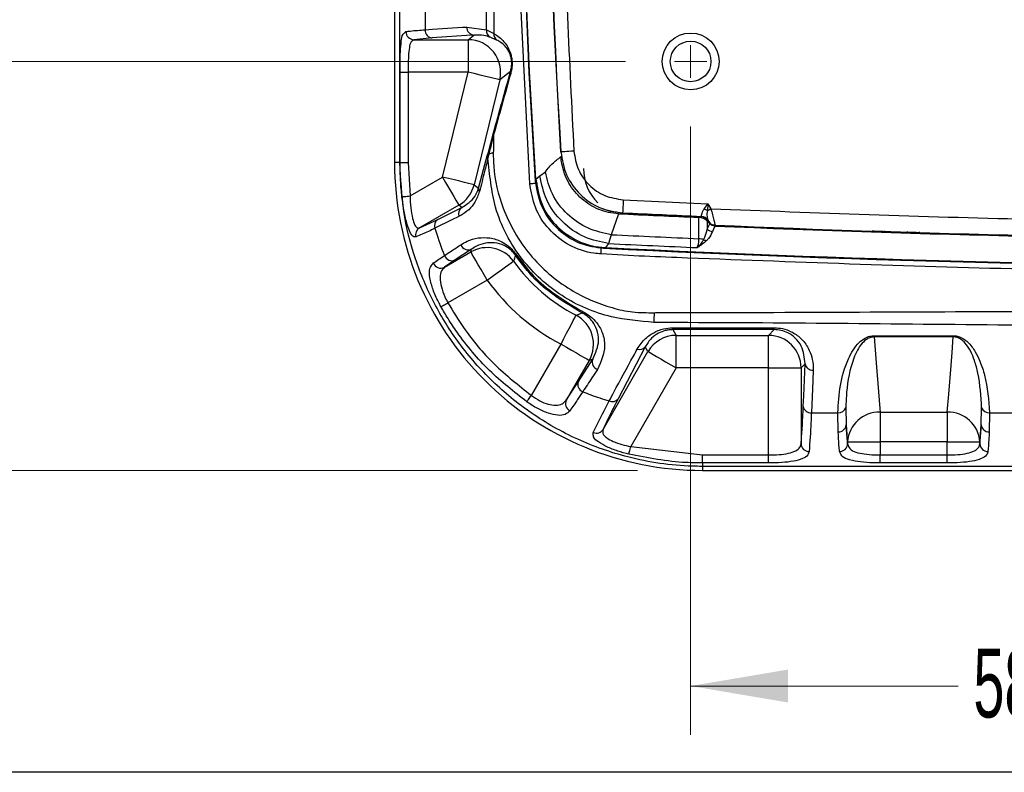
# Model space of a CAD drawing. Header units: millimetres. Extents: x 10 to 272, y 8 to 208.
# Tile 2 of 55: x 57 to 87, y 8 to 31. Entities that reach past the tile are written whole.
import ezdxf

# ---------------------------------------------------------------- set-up
doc = ezdxf.new("R2010")
doc.units = ezdxf.units.MM
doc.styles.add('SLDTEXTSTYLE1', font='TXT', dxfattribs={"width": 0.605})
doc.dimstyles.new('SLDDIMSTYLE2', dxfattribs={"dimtxt": 2.054655, "dimasz": 3, "dimexe": 0, "dimexo": 0.0625, "dimgap": 0.513664, "dimtad": 0, "dimtih": 1, "dimtoh": 1, "dimdec": 1, "dimlfac": 2, "dimrnd": 1e-09, "dimzin": 12, "dimdsep": 46, "dimtxsty": 'SLDTEXTSTYLE1', "dimsah": 1, "dimcen": 0.09, "dimadec": 0, "dimazin": 3, "dimtfac": 1, "dimtdec": 1, "dimtofl": 0, "dimtmove": 0, "dimatfit": 3, "dimfxl": 1, "dimfrac": 2, "dimtolj": 1, "dimtzin": 12, "dimarcsym": 0})

# ---------------------------------------------------------------- blocks, each defined once
blk = doc.blocks.new('_D_14')
at = {"color": 7, "linetype": 'Continuous', "lineweight": 18}
for p, q in [((77.806, 27.572), (77.806, 8.848)), ((107.077, 27.572), (107.077, 8.848)), ((93.405, 11.925), (92.7, 11.925)), ((92.7, 11.925), (92.7, 8.77)), ((98.893, 11.925), (99.599, 11.925)), ((99.599, 11.925), (99.599, 8.77)), ((77.806, 10.348), (86.036, 10.348)), ((107.077, 10.348), (100.774, 10.348)), ((92.7, 8.77), (93.405, 8.77)), ((99.599, 8.77), (98.893, 8.77))]:
    blk.add_line(p, q, dxfattribs=at)
for points in [[(77.806, 10.348), (80.806, 9.84), (80.806, 10.856)], [(107.077, 10.348), (104.077, 10.856), (104.077, 9.84)]]:
    blk.add_solid(points, dxfattribs=at)
at = {"color": 7, "linetype": 'Continuous', "lineweight": 18, "char_height": 2.1167, "attachment_point": 1, "style": 'SLDTEXTSTYLE1'}
for s, insert in [('58.5', (86.507, 11.498)), ('2.30', (93.405, 11.498))]:
    blk.add_mtext(s, dxfattribs=dict(at, insert=insert))
blk = doc.blocks.new('_D_17')
at = {"color": 7, "linetype": 'Continuous', "lineweight": 18}
for p, q in [((75.806, 48.844), (44.43, 48.844)), ((45.93, 48.844), (45.93, 41.036)), ((45.93, 40.566), (45.225, 40.566)), ((45.225, 40.566), (45.225, 37.411)), ((51.418, 40.566), (52.123, 40.566)), ((52.123, 40.566), (52.123, 37.411)), ((45.225, 37.411), (45.93, 37.411)), ((52.123, 37.411), (51.418, 37.411)), ((45.93, 29.572), (45.93, 36.94)), ((75.806, 29.572), (44.43, 29.572))]:
    blk.add_line(p, q, dxfattribs=at)
for points in [[(45.93, 48.844), (45.422, 45.844), (46.438, 45.844)], [(45.93, 29.572), (46.438, 32.572), (45.422, 32.572)]]:
    blk.add_solid(points, dxfattribs=at)
at = {"color": 7, "linetype": 'Continuous', "lineweight": 18, "char_height": 2.1167, "attachment_point": 1, "style": 'SLDTEXTSTYLE1'}
for s, insert in [('38.5', (39.031, 40.139)), ('1.52', (45.93, 40.139))]:
    blk.add_mtext(s, dxfattribs=dict(at, insert=insert))
blk = doc.blocks.new('_D_18')
at = {"color": 7, "linetype": 'Continuous', "lineweight": 18}
for p, q in [((76.169, 61.432), (34.954, 61.432)), ((36.454, 61.432), (36.454, 45.75)), ((36.454, 45.28), (35.748, 45.28)), ((35.748, 45.28), (35.748, 42.125)), ((41.941, 45.28), (42.647, 45.28)), ((42.647, 45.28), (42.647, 42.125)), ((35.748, 42.125), (36.454, 42.125)), ((42.647, 42.125), (41.941, 42.125)), ((36.454, 16.984), (36.454, 41.654)), ((76.169, 16.984), (34.954, 16.984))]:
    blk.add_line(p, q, dxfattribs=at)
for points in [[(36.454, 61.432), (35.946, 58.432), (36.962, 58.432)], [(36.454, 16.984), (36.962, 19.984), (35.946, 19.984)]]:
    blk.add_solid(points, dxfattribs=at)
at = {"color": 7, "linetype": 'Continuous', "lineweight": 18, "char_height": 2.1167, "attachment_point": 1, "style": 'SLDTEXTSTYLE1'}
for s, insert in [('88.9', (29.555, 44.853)), ('3.50', (36.454, 44.853))]:
    blk.add_mtext(s, dxfattribs=dict(at, insert=insert))
blk = doc.blocks.new('SW_CENTERMARKSYMBOL_3')
at = {"color": 0, "linetype": 'Continuous', "lineweight": 0}
for q in [(0, 0.5), (-0.5, 0), (0, -0.5), (0.5, 0)]:
    blk.add_line((0, 0), q, dxfattribs=at)

msp = doc.modelspace()

# ---------------------------------------------------------------- linework, layer by layer
at = {"color": 7, "linetype": 'Continuous', "lineweight": 25}
for p, q in [((68.6955, 51.9581), (68.6955, 26.4581)), ((71.7525, 32.2409), (71.7509, 30.4274)), ((72.8578, 25.8114), (72.5391, 32.277)), ((71.5266, 30.5424), (71.5203, 31.981)), ((69.6359, 31.3854), (69.6359, 30.545)), ((70.9183, 30.6317), (71.5266, 30.5424)), ((69.858, 30.2952), (69.2896, 30.2418)), ((70.962, 30.2418), (71.1404, 30.3818)), ((71.5266, 30.5424), (71.7509, 30.4274)), ((71.8376, 30.2315), (71.6377, 30.3188)), ((69.2896, 30.2418), (70.962, 30.2418)), ((70.962, 30.2418), (70.962, 29.2424)), ((68.8647, 29.2424), (69.1143, 29.2424)), ((70.962, 29.2424), (69.1143, 29.2424)), ((69.1143, 29.2424), (69.1143, 26.4572)), ((70.1735, 26.0122), (70.962, 29.2424)), ((72.2648, 29.266), (71.9329, 29.0054)), ((71.9329, 29.0054), (71.1443, 25.7752)), ((71.5823, 26.7831), (71.7412, 27.3738)), ((71.2828, 25.6714), (71.5508, 26.6638)), ((71.5508, 26.6638), (71.5823, 26.7831)), ((71.5995, 26.7226), (71.5715, 26.6004)), ((73.8138, 26.7861), (73.8059, 26.778)), ((68.864, 26.4581), (68.6955, 26.4581)), ((69.1143, 26.4572), (69.1725, 25.4343)), ((73.165, 26.0502), (73.336, 26.1729)), ((69.1725, 25.4343), (70.1735, 26.0122)), ((71.1443, 25.7752), (71.2828, 25.6714)), ((73.0565, 25.8919), (73.022, 25.8897)), ((73.0408, 25.9514), (73.165, 26.0502)), ((70.6732, 25.1467), (69.4625, 24.4478)), ((70.7668, 25.0765), (70.6732, 25.1467)), ((75.733, 25.3124), (78.3381, 25.1942)), ((78.2183, 25.024), (78.3381, 25.1942)), ((78.3381, 25.1942), (78.3208, 24.9766)), ((78.3381, 25.1942), (78.428, 25.0385)), ((70.0267, 24.7098), (70.7668, 25.0765)), ((75.5856, 24.8854), (75.3654, 24.2403)), ((75.7138, 24.9129), (75.7059, 24.9049)), ((69.4625, 24.4478), (70.0267, 24.7098)), ((78.1341, 24.7942), (78.139, 24.8024)), ((78.139, 24.8024), (78.1391, 24.8024)), ((78.3368, 24.6726), (78.3169, 24.6527)), ((78.3923, 24.5774), (78.3169, 24.6527)), ((78.3169, 24.6527), (78.3182, 24.4089)), ((78.3182, 24.4089), (78.3923, 24.5774)), ((78.3447, 24.6776), (78.3398, 24.6695)), ((78.3506, 24.6507), (78.3398, 24.6695)), ((78.3443, 24.6785), (78.3447, 24.6776)), ((78.3546, 24.6573), (78.3506, 24.6507)), ((75.3654, 24.2403), (75.2831, 23.9675)), ((78.5605, 24.5325), (78.5565, 24.526)), ((83.4049, 24.3696), (83.4049, 24.3446)), ((83.7753, 24.3577), (83.7753, 24.3327)), ((84.4681, 24.3362), (84.4681, 24.3111)), ((84.8384, 24.325), (84.8384, 24.3)), ((75.2831, 23.9675), (75.187, 23.8415)), ((70.2311, 23.2373), (71.0465, 23.7081)), ((71.0656, 23.7956), (70.5609, 23.4611)), ((71.0465, 23.7081), (71.0656, 23.7956)), ((75.1235, 23.8463), (75.1223, 23.8219)), ((70.5609, 23.4611), (70.2311, 23.2373)), ((71.5461, 22.8426), (70.3378, 22.1449)), ((77.2584, 21.3765), (80.3791, 21.3765)), ((77.2584, 21.3173), (77.2584, 21.3765)), ((80.3791, 21.3173), (77.2584, 21.3173)), ((77.2584, 21.3173), (77.3597, 21.1418)), ((80.2036, 21.1418), (80.3791, 21.3173)), ((80.3791, 21.3173), (80.3791, 21.3765)), ((77.3597, 21.1418), (80.2036, 21.1418)), ((77.3597, 20.1424), (77.3597, 21.1418)), ((80.2036, 20.1424), (80.2036, 21.1418)), ((83.4533, 21.1313), (85.8852, 21.1313)), ((83.4533, 21.0935), (83.4533, 21.1313)), ((85.8852, 21.0935), (83.4533, 21.0935)), ((85.8852, 21.0935), (85.8852, 21.1313)), ((72.9068, 19.2924), (73.8187, 20.8719)), ((75.1118, 18.2476), (76.4942, 20.6421)), ((76.4099, 20.7882), (75.5769, 19.1891)), ((76.4942, 20.6421), (76.4099, 20.7882)), ((74.6842, 20.3722), (73.978, 19.1489)), ((74.351, 19.7161), (74.792, 20.404)), ((74.792, 20.404), (74.6842, 20.3722)), ((77.3597, 20.1424), (75.9621, 17.7217)), ((80.2036, 20.1424), (77.3597, 20.1424)), ((80.2036, 20.1424), (81.203, 20.1424)), ((80.2036, 17.4592), (80.2036, 20.1424)), ((81.3249, 20.2643), (81.203, 20.1424)), ((81.203, 20.1424), (81.203, 17.7986)), ((73.978, 19.1489), (74.351, 19.7161)), ((82.5804, 18.9147), (82.5946, 18.3857)), ((86.7439, 18.3857), (86.7581, 18.9147)), ((81.5207, 18.7612), (82.3345, 18.7612)), ((82.3448, 18.1741), (82.3345, 18.7612)), ((83.635, 18.7775), (85.7036, 18.7775)), ((83.635, 18.7775), (83.635, 17.8639)), ((85.7036, 18.7775), (85.7036, 17.8639)), ((87.004, 18.7612), (86.9938, 18.1741)), ((87.004, 18.7612), (87.8345, 18.7612)), ((82.5946, 18.3857), (82.6356, 17.7986)), ((86.703, 17.7986), (86.7439, 18.3857)), ((75.9621, 17.7217), (78.1693, 17.4592)), ((82.6356, 17.7986), (82.6356, 17.8639)), ((82.6356, 17.8639), (83.635, 17.8639)), ((83.635, 17.8639), (83.635, 17.4592)), ((85.7036, 17.8639), (83.635, 17.8639)), ((85.7036, 17.8639), (86.703, 17.8639)), ((85.7036, 17.4592), (85.7036, 17.8639)), ((86.703, 17.8639), (86.703, 17.7986)), ((78.1693, 17.2133), (78.1693, 17.4592)), ((78.1693, 17.4592), (80.2036, 17.4592)), ((80.2036, 17.2133), (80.2036, 17.4592)), ((83.635, 17.2133), (83.635, 17.4592)), ((83.635, 17.4592), (85.7036, 17.4592)), ((85.7036, 17.2133), (85.7036, 17.4592)), ((78.1693, 17.2133), (78.1693, 17.1082)), ((80.2036, 17.2133), (78.1693, 17.2133)), ((96.6693, 17.1082), (78.1693, 17.1082)), ((78.1693, 17.1082), (78.1693, 16.9843)), ((78.1693, 16.9843), (96.6693, 16.9843)), ((85.7036, 17.2133), (83.635, 17.2133)), ((270.0878, 7.6921), (10.0878, 7.6921))]:
    msp.add_line(p, q, dxfattribs=at)
at = {"color": 7, "linetype": 'Continuous', "lineweight": 25, "flags": 128}
for points in [[(68.864, 26.4581), (68.8641, 28.8666), (68.8641, 47.9082), (68.8641, 48.0852), (68.8641, 50.5559), (68.8641, 51.7765), (68.864, 51.9581)], [(72.701, 32.2367), (72.8286, 29.2164), (73.022, 25.8897)], [(73.0408, 25.9514), (72.8492, 29.2624), (72.719, 32.3755)], [(69.6359, 30.545), (69.8654, 30.5605), (70.7832, 30.6226), (70.9183, 30.6317)], [(71.1404, 30.3818), (70.9109, 30.3663), (69.9931, 30.3043), (69.858, 30.2952)], [(68.8647, 26.4571), (68.8647, 26.9571), (68.8647, 28.9571), (68.8647, 29.2424)], [(71.9329, 29.0054), (71.9086, 29.0113), (71.8495, 29.0257), (71.7578, 29.0481), (71.6369, 29.0776), (71.4911, 29.1132), (71.3259, 29.1535), (71.1474, 29.1971), (70.962, 29.2424)], [(74.213, 26.8109), (74.136, 26.8062), (74.0618, 26.8015), (73.9934, 26.7973), (73.9332, 26.7935), (73.8835, 26.7904), (73.8462, 26.7881), (73.8227, 26.7867), (73.8138, 26.7861)], [(68.8647, 26.4571), (68.8717, 26.4571), (68.8874, 26.4571), (68.9113, 26.4571), (68.9424, 26.4572), (68.9797, 26.4572), (69.0218, 26.4572), (69.0672, 26.4572), (69.1143, 26.4572)], [(70.1735, 26.0122), (70.2689, 25.847), (70.3608, 25.6878), (70.4458, 25.5406), (70.5208, 25.4107), (70.583, 25.3028), (70.6302, 25.2211), (70.6606, 25.1684), (70.6732, 25.1467)], [(71.1443, 25.7752), (71.12, 25.7812), (71.0609, 25.7956), (70.9692, 25.818), (70.8483, 25.8475), (70.7026, 25.8831), (70.5374, 25.9234), (70.3588, 25.967), (70.1735, 26.0122)], [(72.8578, 25.8114), (72.8733, 25.8125), (72.894, 25.8141), (72.9194, 25.8159), (72.9489, 25.8181), (72.9818, 25.8205), (73.0173, 25.8231), (73.0546, 25.8258), (73.0928, 25.8286)], [(68.9245, 25.4061), (68.9316, 25.4069), (68.9474, 25.4087), (68.9711, 25.4114), (69.002, 25.4149), (69.039, 25.4191), (69.0808, 25.4239), (69.1258, 25.429), (69.1725, 25.4343)], [(75.733, 25.3124), (75.7293, 25.2353), (75.7257, 25.1611), (75.7224, 25.0926), (75.7195, 25.0324), (75.7172, 24.9826), (75.7154, 24.9453), (75.7142, 24.9218), (75.7138, 24.9129)], [(75.7061, 24.9049), (75.345, 24.9555), (75.115, 25.0243)], [(78.3208, 24.9766), (78.3332, 24.9837), (78.346, 24.9911), (78.3592, 24.9987), (78.3726, 25.0065), (78.3862, 25.0144), (78.4001, 25.0223), (78.414, 25.0304), (78.428, 25.0385)], [(70.6792, 24.803), (70.4634, 24.6962), (69.939, 24.4367)], [(78.0598, 24.7974), (78.0595, 24.7903), (78.059, 24.7799), (78.0587, 24.7721)], [(78.0622, 24.1163), (78.0608, 24.3837), (78.0587, 24.7721)], [(78.4014, 24.5866), (78.397, 24.5821), (78.3923, 24.5774)], [(78.5535, 24.5066), (78.5117, 24.4114), (78.4795, 24.338)], [(78.5543, 24.5241), (78.5542, 24.523), (78.5538, 24.5132), (78.5535, 24.5066)], [(71.5461, 22.8426), (71.4507, 23.0078), (71.3588, 23.167), (71.2738, 23.3142), (71.1988, 23.4441), (71.1366, 23.552), (71.0894, 23.6337), (71.059, 23.6864), (71.0465, 23.7081)], [(75.0469, 23.6465), (75.0481, 23.6645), (75.0495, 23.686), (75.0512, 23.7107), (75.053, 23.738), (75.0549, 23.7676), (75.057, 23.7988), (75.0591, 23.8312), (75.0613, 23.8642)], [(71.5461, 22.8426), (71.7013, 22.9537), (71.8507, 23.0607), (71.9889, 23.1597), (72.1108, 23.2471), (72.212, 23.3196), (72.2888, 23.3746), (72.3382, 23.41), (72.3586, 23.4246)], [(70.1242, 22.0246), (70.1347, 22.0305), (70.1511, 22.0398), (70.173, 22.0521), (70.1998, 22.0672), (70.2305, 22.0845), (70.2645, 22.1036), (70.3006, 22.124), (70.3378, 22.1449)], [(73.8187, 20.8719), (73.9067, 21.0412), (73.9915, 21.2042), (74.07, 21.3551), (74.1392, 21.4882), (74.1967, 21.5986), (74.2402, 21.6824), (74.2683, 21.7363), (74.2798, 21.7585)], [(83.4533, 21.0935), (83.5159, 20.295), (83.5858, 19.4042), (83.6265, 18.8849), (83.635, 18.7775)], [(85.7036, 18.7775), (85.7466, 19.3264), (85.8165, 20.2172), (85.8474, 20.6109), (85.8852, 21.0935)], [(73.8187, 20.8719), (73.9839, 20.7765), (74.1431, 20.6846), (74.2904, 20.5996), (74.4203, 20.5246), (74.5281, 20.4623), (74.6098, 20.4151), (74.6625, 20.3847), (74.6842, 20.3722)], [(76.4942, 20.6421), (76.5159, 20.6296), (76.5686, 20.5992), (76.6503, 20.552), (76.7581, 20.4897), (76.8881, 20.4147), (77.0353, 20.3297), (77.1945, 20.2378), (77.3597, 20.1424)], [(81.2709, 18.9519), (81.2842, 19.2753), (81.3249, 20.2643)], [(81.5747, 20.0737), (81.5614, 19.7503), (81.5207, 18.7612)], [(72.7662, 19.0944), (72.7739, 19.1052), (72.7852, 19.1211), (72.7998, 19.1418), (72.8175, 19.1666), (72.8375, 19.1949), (72.8595, 19.2259), (72.8828, 19.2586), (72.9068, 19.2924)], [(82.6356, 17.8639), (82.6055, 18.2473), (82.5946, 18.3857)], [(86.7439, 18.3857), (86.7156, 18.0247), (86.703, 17.8639)], [(75.9037, 17.4821), (75.9063, 17.4928), (75.9107, 17.5105), (75.9166, 17.5347), (75.9239, 17.5647), (75.9323, 17.5995), (75.9417, 17.6381), (75.9518, 17.6792), (75.9621, 17.7217)]]:
    msp.add_lwpolyline(points, dxfattribs=at)
at = {"color": 7, "linetype": 'Continuous', "lineweight": 25}
for radius in [0.875, 0.625]:
    msp.add_circle((77.806, 29.5724), radius, dxfattribs=at)
for centre, radius, start, end in [((273.4188, 39.2081), 199.9995, 176.436737, 183.563263), ((273.4192, 39.2081), 199.9915, 176.438925, 183.561075), ((71.1599, 30.6228), 0.2418, 177.90072, 265.36827), ((69.2954, 30.4906), 0.2489, 179.77433, 268.668), ((69.8775, 30.5362), 0.2418, 177.90028, 265.36823), ((71.7524, 30.5151), 0.2273, 173.10365, 239.72024), ((71.9904, 30.4163), 0.2397, 177.33942, 230.39541), ((70.9601, 29.2409), 1.0009, 346.39261, 89.88855), ((72.3858, 29.243), 0.1231, 169.22952, 200.13662), ((71.8576, 27.3516), 0.1184, 169.22475, 198.66892), ((71.633, 26.6556), 0.0826, 174.31255, 221.93399), ((71.6638, 26.7736), 0.0821, 173.36322, 218.41378), ((71.1256, 28.0406), 1.4006, 289.77855, 295.70235), ((78.1693, 26.4581), 9.4738, 179.99999, 270), ((68.9047, 26.4871), 0.05, 215.51512, 216.83855), ((76.009, 26.2794), 1.4997, 179.9985, 225.00151), ((70.1724, 26.0131), 1.0007, 300.03113, 346.25), ((71.4144, 25.6508), 0.1332, 171.1038, 217.57467), ((70.8971, 24.884), 0.2324, 124.07606, 200.40056), ((99.6916, 524.0269), 499.7232, 267.235048, 267.518902), ((99.6652, 523.9873), 499.6572, 267.251526, 267.530259), ((99.6739, 524.1849), 499.8466, 267.252479, 267.530764), ((78.0223, 24.4662), 0.5912, 59.67773, 70.64127), ((70.1568, 24.5173), 0.2323, 124.0732, 200.301), ((78.1282, 24.5525), 0.25, 30.01104, 87.51991), ((78.1282, 24.5526), 0.2501, 30.22408, 87.51717), ((78.5711, 24.7823), 0.25, 210.00985, 267.57019), ((69.5901, 24.2368), 0.2466, 121.16399, 196.0691), ((99.6919, 524.0323), 500.3837, 267.213422, 267.522549), ((78.4964, 24.5956), 0.2582, 226.34103, 266.22839), ((99.6942, 524.0821), 500.0226, 267.576839, 269.786154), ((99.6692, 524.0773), 499.9973, 267.57993, 269.782858), ((99.6693, 524.0803), 499.9936, 267.580361, 269.782408), ((99.5962, 521.7185), 497.6374, 268.178144, 268.257948), ((70.9658, 24.0191), 0.2448, 200.84317, 294.04271), ((99.6944, 524.0849), 500.7128, 267.205545, 267.518079), ((78.0466, 23.6965), 0.4201, 67.43568, 87.8743), ((78.3238, 24.3099), 0.2535, 242.77519, 264.31264), ((71.5457, 22.8407), 1.0008, 35.6908, 119.92765), ((99.6943, 524.085), 500.8662, 267.187989, 269.983011), ((99.6943, 524.0857), 500.8441, 267.195285, 269.975269), ((70.1201, 23.4588), 0.2478, 201.35815, 296.60781), ((70.4612, 23.6848), 0.2449, 200.67504, 294.02629), ((76.8022, 26.6081), 5.4663, 215.61852, 242.52025), ((72.3486, 23.7614), 0.1699, 292.90361, 304.83919), ((76.8022, 26.6081), 6.4657, 215.61853, 242.5202), ((74.0239, 22.095), 0.5131, 329.01503, 334.23305), ((111.1544, 20.0125), 34.5188, 176.96899, 177.4665), ((73.8167, 20.8713), 1.0008, 330.08628, 62.4339), ((77.3605, 20.1411), 1.0007, 90.04274, 149.95723), ((80.2022, 20.141), 1.0008, 0.08165, 89.91835), ((76.2423, 20.9176), 0.2118, 248.59222, 322.30907), ((75.0189, 20.3196), 0.2421, 159.60535, 250.56922), ((81.5539, 20.3055), 0.2327, 190.19337, 275.12356), ((74.5746, 19.6294), 0.2399, 158.79645, 248.11615), ((74.1983, 19.0428), 0.2446, 154.272, 245.02134), ((75.3991, 19.3254), 0.224, 243.7613, 322.50087), ((81.4999, 18.9931), 0.2327, 190.19305, 275.12389), ((82.358, 18.9974), 0.2373, 264.31668, 339.60664), ((86.9805, 18.9974), 0.2373, 200.39313, 275.68345), ((83.6093, 17.8021), 0.9757, 88.49274, 176.36826), ((85.7292, 17.8021), 0.9757, 3.63166, 91.50728), ((74.9048, 18.3774), 0.2443, 247.63899, 327.91499), ((82.3577, 18.4122), 0.2384, 266.89141, 353.62923), ((86.9808, 18.4122), 0.2384, 186.37067, 273.10869), ((81.4483, 17.8108), 0.2456, 182.85999, 271.05455), ((82.3902, 17.8108), 0.2456, 268.94535, 357.14011), ((86.9483, 17.8108), 0.2456, 182.86033, 271.05421)]:
    msp.add_arc(centre, radius, start, end, dxfattribs=at)
for points, knots in [([(74.213, 51.6052), (74.0758, 48.8511), (73.8016, 43.3452), (73.8016, 35.071), (74.0758, 29.5651), (74.213, 26.8109)], [0, 0, 0, 0, 0.3334289, 0.6665711, 1, 1, 1, 1]), ([(68.8647, 29.2424), (68.8651, 29.3228), (68.866, 29.5329), (68.8699, 29.8531), (68.9013, 30.1542), (68.9217, 30.393), (69.014, 30.466), (69.0464, 30.4916)], [0, 0, 0, 0, 0.1864848, 0.4874805, 0.7351311, 0.9068859, 1, 1, 1, 1]), ([(69.0464, 30.4916), (69.0909, 30.4972), (69.2867, 30.5219), (69.4837, 30.535), (69.6359, 30.545)], [0, 0, 0, 0, 0.2273107, 1, 1, 1, 1]), ([(71.6377, 30.3188), (71.5737, 30.3385), (71.4122, 30.3881), (71.2427, 30.3842), (71.1404, 30.3818)], [0, 0, 0, 0, 0.3962672, 1, 1, 1, 1]), ([(71.7509, 30.4274), (71.8054, 30.3945), (71.9788, 30.2898), (72.1593, 30.0787), (72.2603, 29.8483), (72.2966, 29.7039), (72.3119, 29.5838), (72.3141, 29.4667), (72.3032, 29.3373), (72.2817, 29.2483), (72.2702, 29.2006)], [0, 0, 0, 0, 0.1324617, 0.421381, 0.5578797, 0.6543713, 0.7303687, 0.8096768, 0.8979662, 1, 1, 1, 1]), ([(69.2896, 30.2418), (69.2583, 30.2219), (69.1745, 30.1687), (69.1476, 29.9723), (69.1202, 29.7313), (69.1155, 29.4748), (69.1146, 29.3067), (69.1143, 29.2424)], [0, 0, 0, 0, 0.1022081, 0.2740525, 0.5188633, 0.81596, 1, 1, 1, 1]), ([(72.2648, 29.266), (72.2744, 29.3045), (72.2922, 29.3761), (72.3009, 29.4745), (72.3004, 29.5391), (72.2966, 29.5985), (72.2875, 29.6695), (72.258, 29.7839), (72.1749, 29.9659), (72.0248, 30.1296), (71.8827, 30.207), (71.8376, 30.2315)], [0, 0, 0, 0, 0.10322061, 0.19203668, 0.25682871, 0.27145745, 0.34724699, 0.44314449, 0.57848494, 0.86625733, 1, 1, 1, 1]), ([(71.7412, 27.3738), (71.8287, 27.6902), (72.003, 28.321), (72.1777, 28.9517), (72.2648, 29.266)], [0, 0, 0, 0, 0.5015892, 1, 1, 1, 1]), ([(72.2702, 29.2006), (72.1829, 28.8872), (72.0077, 28.2583), (71.833, 27.6293), (71.7454, 27.3137)], [0, 0, 0, 0, 0.4984145, 1, 1, 1, 1]), ([(71.7454, 27.3137), (71.7113, 27.1784), (71.6616, 26.9816), (71.6143, 26.7843), (71.5995, 26.7226)], [0, 0, 0, 0, 0.68763793, 1, 1, 1, 1]), ([(71.7454, 27.3137), (71.7448, 27.185), (71.7443, 27.0563), (71.7443, 26.9276), (71.7443, 26.9276)], [0, 0, 0, 0, 0.9999228, 1, 1, 1, 1]), ([(71.7443, 26.9276), (71.7443, 26.9276), (71.7411, 26.8779), (71.737, 26.8282), (71.733, 26.7786)], [0, 0, 0, 0, 0.00019354, 1, 1, 1, 1]), ([(71.733, 26.7786), (71.7352, 26.6355), (71.7442, 26.0492), (72.0135, 24.9287), (72.7927, 23.5659), (74.0029, 22.5307), (74.9453, 22.115), (75.3936, 21.9955), (75.3937, 21.9955)], [0, 0, 0, 0, 0.0665403, 0.27260104, 0.5279069, 0.78415958, 0.99999552, 1, 1, 1, 1]), ([(73.8138, 26.7861), (73.8548, 26.5446), (73.9368, 26.0615), (74.3773, 25.4581), (74.987, 25.0258), (75.4714, 24.9506), (75.7138, 24.9129)], [0, 0, 0, 0, 0.2499743, 0.4998803, 0.749728, 1, 1, 1, 1]), ([(74.213, 26.8109), (74.2458, 26.6177), (74.3114, 26.2313), (74.6637, 25.7485), (75.1516, 25.4027), (75.5391, 25.3425), (75.733, 25.3124)], [0, 0, 0, 0, 0.2499774, 0.4998804, 0.7497254, 1, 1, 1, 1]), ([(78.1693, 17.1082), (78.0657, 17.1093), (77.2953, 17.1176), (75.9784, 17.3115), (74.3112, 17.9023), (72.9033, 18.697), (71.6819, 19.7012), (70.6758, 20.8471), (69.8816, 22.1229), (69.3032, 23.4944), (68.934, 24.9524), (68.8873, 25.9561), (68.864, 26.4581)], [0, 0, 0, 0, 0.0212426, 0.1579834, 0.270189, 0.3823679, 0.4876484, 0.5929518, 0.6936443, 0.7944066, 0.8971776, 1, 1, 1, 1]), ([(68.9245, 25.4061), (68.9078, 25.572), (68.8728, 25.9215), (68.8675, 26.2727), (68.8647, 26.4571)], [0, 0, 0, 0, 0.4749172, 1, 1, 1, 1]), ([(71.5715, 26.6004), (71.5363, 26.4602), (71.4497, 26.1163), (71.3612, 25.7729), (71.3089, 25.5696)], [0, 0, 0, 0, 0.4078073, 1, 1, 1, 1]), ([(76.6693, 21.5383), (76.2324, 21.5773), (75.2449, 21.6655), (73.7952, 22.2839), (72.5269, 23.4586), (71.8428, 24.7382), (71.6479, 25.8384), (71.5969, 26.3469), (71.5715, 26.6004)], [0, 0, 0, 0, 0.1649029, 0.3726915, 0.5800297, 0.8072444, 0.9038927, 1, 1, 1, 1]), ([(73.336, 26.1729), (73.4129, 26.2716), (73.5154, 26.4031), (73.691, 26.5442), (73.7694, 26.6069), (73.8156, 26.6438)], [0, 0, 0, 0, 0.5531272, 0.7367756, 1, 1, 1, 1]), ([(75.5856, 24.8854), (75.5856, 24.8854), (75.3797, 24.8918), (74.9691, 24.9889), (74.4329, 25.3191), (74.0296, 25.8122), (73.8565, 26.2856), (73.8201, 26.5695), (73.8156, 26.6438), (73.8156, 26.6438)], [0, 0, 0, 0, 0.000011, 0.2274559, 0.4545301, 0.6844953, 0.9177874, 0.9999887, 1, 1, 1, 1]), ([(75.3654, 24.2403), (75.1254, 24.2911), (74.6284, 24.3963), (73.9925, 24.8462), (73.5132, 25.4549), (73.3934, 25.9404), (73.336, 26.1729)], [0, 0, 0, 0, 0.243372, 0.5041524, 0.7624684, 1, 1, 1, 1]), ([(75.0469, 23.6465), (74.975, 23.6524), (74.6387, 23.68), (74.0515, 23.882), (73.4219, 24.3839), (72.9845, 25.0545), (72.8994, 25.563), (72.8578, 25.8114)], [0, 0, 0, 0, 0.064648, 0.3023855, 0.5418757, 0.7761585, 1, 1, 1, 1]), ([(73.022, 25.8897), (73.0784, 25.5905), (73.1908, 24.9949), (73.7489, 24.3358), (74.4159, 23.9249), (74.8864, 23.8563), (75.1223, 23.8219)], [0, 0, 0, 0, 0.2808878, 0.5591012, 0.7790163, 1, 1, 1, 1]), ([(73.0408, 25.9504), (73.0935, 25.6586), (73.1916, 25.1141), (73.6853, 24.4553), (74.3156, 24.0146), (74.8539, 23.8634), (75.1461, 23.8442), (75.1861, 23.8416)], [0, 0, 0, 0, 0.2681635, 0.5002323, 0.7317651, 0.9632991, 1, 1, 1, 1]), ([(75.2831, 23.9675), (75.0297, 24.0187), (74.5035, 24.125), (73.8327, 24.6108), (73.3357, 25.2733), (73.2205, 25.7977), (73.165, 26.0502)], [0, 0, 0, 0, 0.2407078, 0.5000001, 0.7592921, 1, 1, 1, 1]), ([(71.3089, 25.5696), (71.2682, 25.4561), (71.161, 25.1564), (70.8932, 24.9134), (70.699, 24.8132), (70.6792, 24.803)], [0, 0, 0, 0, 0.3537668, 0.9343522, 1, 1, 1, 1]), ([(70.7668, 25.0765), (70.9188, 25.1751), (71.1523, 25.3268), (71.249, 25.5821), (71.2828, 25.6714)], [0, 0, 0, 0, 0.6504617, 1, 1, 1, 1]), ([(69.3532, 24.1686), (69.3308, 24.1682), (69.2552, 24.1669), (69.1634, 24.3378), (69.0694, 24.5866), (68.9829, 24.9688), (68.9447, 25.2549), (68.9245, 25.4061)], [0, 0, 0, 0, 0.04709238, 0.15863518, 0.36441936, 0.66430917, 1, 1, 1, 1]), ([(69.1725, 25.4343), (69.1781, 25.3113), (69.1887, 25.08), (69.2385, 24.7719), (69.2986, 24.5705), (69.3802, 24.4365), (69.4422, 24.445), (69.4625, 24.4478)], [0, 0, 0, 0, 0.3386309, 0.6367891, 0.8378602, 0.9467187, 1, 1, 1, 1]), ([(78.1391, 24.8024), (78.1389, 24.8084), (78.1385, 24.8305), (78.1486, 24.8785), (78.1729, 24.9482), (78.2025, 24.9976), (78.2183, 25.024)], [0, 0, 0, 0, 0.075037, 0.2776456, 0.6126663, 1, 1, 1, 1]), ([(78.3208, 24.9766), (78.3156, 24.9456), (78.3055, 24.8868), (78.3084, 24.8031), (78.3205, 24.7336), (78.3371, 24.6951), (78.3443, 24.6785)], [0, 0, 0, 0, 0.30930063, 0.5873347, 0.82226237, 1, 1, 1, 1]), ([(78.428, 25.0385), (81.674, 24.9162), (88.166, 24.6716), (94.6623, 24.617), (97.9105, 24.5897)], [0, 0, 0, 0, 0.5, 1, 1, 1, 1]), ([(78.428, 25.0385), (78.445, 24.9758), (78.4766, 24.859), (78.5136, 24.7198), (78.5377, 24.6272), (78.5496, 24.5789), (78.5573, 24.5495), (78.5598, 24.5361), (78.5605, 24.5325)], [0, 0, 0, 0, 0.372641, 0.6938198, 0.8259385, 0.9214196, 0.9792335, 1, 1, 1, 1]), ([(78.3169, 24.6527), (78.3127, 24.657), (78.2782, 24.6917), (78.1968, 24.7499), (78.1062, 24.7645), (78.0587, 24.7721)], [0, 0, 0, 0, 0.0615886, 0.50732331, 1, 1, 1, 1]), ([(78.3398, 24.6695), (78.3342, 24.6783), (78.3231, 24.696), (78.3024, 24.7197), (78.2766, 24.743), (78.2448, 24.7643), (78.2082, 24.7806), (78.171, 24.791), (78.1465, 24.7932), (78.1341, 24.7942)], [0, 0, 0, 0, 0.1248671, 0.2497328, 0.374601, 0.5401363, 0.7056837, 0.8512267, 1, 1, 1, 1]), ([(78.3447, 24.6776), (78.3474, 24.6727), (78.3511, 24.6661), (78.3538, 24.6591), (78.3546, 24.6573)], [0, 0, 0, 0, 0.7351311, 1, 1, 1, 1]), ([(78.5565, 24.526), (78.5461, 24.5268), (78.5253, 24.5284), (78.4947, 24.5358), (78.4621, 24.5479), (78.4285, 24.5663), (78.3971, 24.5911), (78.3706, 24.6193), (78.3573, 24.6402), (78.3506, 24.6507)], [0, 0, 0, 0, 0.1247599, 0.2495144, 0.3742762, 0.5396691, 0.7050697, 0.8509095, 1, 1, 1, 1]), ([(78.5535, 24.5066), (78.5234, 24.511), (78.4632, 24.5199), (78.4159, 24.5582), (78.3923, 24.5774)], [0, 0, 0, 0, 0.4999269, 1, 1, 1, 1]), ([(69.939, 24.4367), (69.8716, 24.4038), (69.6786, 24.3095), (69.4815, 24.2241), (69.3532, 24.1686)], [0, 0, 0, 0, 0.34910325, 1, 1, 1, 1]), ([(69.939, 24.4367), (70.0167, 24.189), (70.1053, 23.9061), (70.2181, 23.6323), (70.2321, 23.5983)], [0, 0, 0, 0, 0.8760093, 1, 1, 1, 1]), ([(78.2079, 24.0845), (78.2203, 24.1102), (78.2701, 24.2133), (78.2976, 24.325), (78.3182, 24.4089)], [0, 0, 0, 0, 0.2489546, 1, 1, 1, 1]), ([(78.4795, 24.338), (78.4436, 24.2633), (78.3949, 24.1617), (78.3189, 24.0795), (78.2987, 24.0576)], [0, 0, 0, 0, 0.73477458, 1, 1, 1, 1]), ([(83.7753, 24.3327), (83.7198, 24.3345), (83.6377, 24.3371), (83.5342, 24.3404), (83.4748, 24.3423), (83.4339, 24.3437), (83.414, 24.3443), (83.4053, 24.3446), (83.4049, 24.3446)], [0, 0, 0, 0, 0.4490066, 0.6651989, 0.8382113, 0.9301328, 0.9962283, 1, 1, 1, 1]), ([(84.8384, 24.3), (84.831, 24.3002), (84.8111, 24.3008), (84.7698, 24.3021), (84.7057, 24.304), (84.6021, 24.3071), (84.5199, 24.3096), (84.4681, 24.3111)], [0, 0, 0, 0, 0.0602151, 0.1615351, 0.3339637, 0.5799358, 1, 1, 1, 1]), ([(70.2321, 23.5983), (70.3007, 23.6436), (70.469, 23.7549), (70.6373, 23.8661), (70.7371, 23.932)], [0, 0, 0, 0, 0.40719062, 1, 1, 1, 1]), ([(70.7371, 23.932), (70.7998, 23.9692), (71.0646, 24.1266), (71.5288, 24.1921), (71.9618, 24.0525), (72.1885, 23.9032), (72.3374, 23.7657), (72.4086, 23.6712), (72.4456, 23.622)], [0, 0, 0, 0, 0.1140133, 0.4818353, 0.6842699, 0.8152588, 0.9037039, 1, 1, 1, 1]), ([(72.4147, 23.6049), (72.3912, 23.637), (72.3632, 23.6751), (72.3019, 23.7415), (72.2169, 23.8194), (72.0383, 23.9299), (71.692, 24.0252), (71.3263, 23.957), (71.1159, 23.8267), (71.0656, 23.7956)], [0, 0, 0, 0, 0.0789823, 0.09379585, 0.17972186, 0.30739621, 0.50765511, 0.88238699, 1, 1, 1, 1]), ([(78.0114, 23.8417), (78.0341, 23.9152), (78.062, 24.0054), (78.0622, 24.099), (78.0622, 24.1163)], [0, 0, 0, 0, 0.8145247, 1, 1, 1, 1]), ([(78.0114, 23.8417), (78.0126, 23.8428), (78.0473, 23.8734), (78.1226, 23.947), (78.177, 24.0348), (78.2079, 24.0845)], [0, 0, 0, 0, 0.0153418, 0.4426691, 1, 1, 1, 1]), ([(78.2987, 24.0576), (78.2077, 23.9821), (78.1152, 23.9053), (78.0131, 23.8427), (78.0114, 23.8417)], [0, 0, 0, 0, 0.9840963, 1, 1, 1, 1]), ([(75.065, 23.6456), (75.0649, 23.6456), (75.0589, 23.6458), (75.0529, 23.6461), (75.0469, 23.6465)], [0, 0, 0, 0, 0.0017562, 1, 1, 1, 1]), ([(99.5685, 23.0467), (97.6969, 23.0521), (93.9553, 23.063), (86.6671, 23.1868), (80.3717, 23.4146), (75.9453, 23.5906), (75.065, 23.6456), (75.065, 23.6456)], [0, 0, 0, 0, 0.2290472, 0.4579092, 0.8920451, 0.9999988, 1, 1, 1, 1]), ([(70.1242, 22.0246), (70.0981, 22.0726), (70.0055, 22.2423), (69.876, 22.5367), (69.7845, 22.8778), (69.7482, 23.1826), (69.8486, 23.3149), (69.8893, 23.3686)], [0, 0, 0, 0, 0.1139356, 0.40351868, 0.66369796, 0.86347828, 1, 1, 1, 1]), ([(69.8893, 23.3686), (69.945, 23.4066), (70.0586, 23.4842), (70.1735, 23.5598), (70.2321, 23.5983)], [0, 0, 0, 0, 0.4902826, 1, 1, 1, 1]), ([(72.4147, 23.6049), (72.4049, 23.574), (72.3859, 23.514), (72.3675, 23.4538), (72.3586, 23.4246)], [0, 0, 0, 0, 0.5148619, 1, 1, 1, 1]), ([(74.4637, 21.8308), (73.9472, 22.142), (73.1563, 22.6183), (72.6057, 23.3508), (72.4147, 23.6049)], [0, 0, 0, 0, 0.6531325, 1, 1, 1, 1]), ([(72.4456, 23.622), (72.6363, 23.3706), (73.1856, 22.6464), (73.9724, 22.1778), (74.4859, 21.8719)], [0, 0, 0, 0, 0.34719121, 1, 1, 1, 1]), ([(70.2311, 23.2373), (70.1892, 23.1908), (70.0926, 23.0833), (70.0922, 22.8277), (70.1515, 22.5497), (70.2461, 22.3154), (70.3176, 22.1823), (70.3378, 22.1449)], [0, 0, 0, 0, 0.1555823, 0.359664, 0.6132983, 0.8911203, 1, 1, 1, 1]), ([(70.3378, 22.1449), (70.4938, 21.8874), (70.9023, 21.2136), (71.736, 20.2162), (72.5128, 19.6032), (72.9068, 19.2924)], [0, 0, 0, 0, 0.2335953, 0.6113054, 1, 1, 1, 1]), ([(72.7662, 19.0944), (72.3715, 19.4036), (71.5705, 20.0309), (70.812, 20.9493), (70.352, 21.6334), (70.1962, 21.9009), (70.1242, 22.0246)], [0, 0, 0, 0, 0.3776758, 0.7663328, 0.8919944, 1, 1, 1, 1]), ([(74.2798, 21.7585), (74.3102, 21.7703), (74.3716, 21.7941), (74.4328, 21.8185), (74.4637, 21.8308)], [0, 0, 0, 0, 0.4944407, 1, 1, 1, 1]), ([(74.792, 20.404), (74.8791, 20.5956), (75.0132, 20.8906), (74.9399, 21.3066), (74.8137, 21.5465), (74.6659, 21.7036), (74.5507, 21.786), (74.482, 21.8214), (74.4637, 21.8308)], [0, 0, 0, 0, 0.3718918, 0.5727838, 0.7438299, 0.8593841, 0.9625738, 1, 1, 1, 1]), ([(74.4859, 21.8719), (74.5097, 21.8599), (74.5989, 21.8146), (74.749, 21.7104), (74.9425, 21.5138), (75.1103, 21.2152), (75.2133, 20.6968), (75.0464, 20.3293), (74.9384, 20.0914)], [0, 0, 0, 0, 0.0385707, 0.1446162, 0.2624789, 0.4346808, 0.634058, 1, 1, 1, 1]), ([(75.3937, 21.9955), (75.3937, 21.9954), (75.5966, 21.9278), (76.0275, 21.8415), (76.4627, 21.839), (76.6838, 21.8377)], [0, 0, 0, 0, 0.0000226, 0.4919036, 1, 1, 1, 1]), ([(76.6838, 21.8377), (76.7088, 21.8391), (76.7337, 21.8406), (76.7586, 21.8422), (76.7586, 21.8422)], [0, 0, 0, 0, 0.9996264, 1, 1, 1, 1]), ([(76.7586, 21.8422), (76.7586, 21.8422), (80.2612, 21.8422), (85.588, 21.8783), (91.8268, 21.8818), (95.3878, 21.8846), (97.1245, 21.8854), (97.9493, 21.8854), (97.9493, 21.8854)], [0, 0, 0, 0, 0.0000015, 0.4958648, 0.754122, 0.8832389, 0.9999986, 1, 1, 1, 1]), ([(76.7279, 21.5332), (76.7279, 21.5332), (76.7083, 21.5345), (76.6888, 21.5364), (76.6693, 21.5383)], [0, 0, 0, 0, 0.0005077, 1, 1, 1, 1]), ([(98.0734, 21.422), (98.0734, 21.422), (97.2078, 21.3679), (95.4256, 21.4511), (91.8225, 21.4226), (85.5737, 21.4674), (80.2387, 21.5332), (76.7279, 21.5332), (76.7279, 21.5332)], [0, 0, 0, 0, 0.0000014, 0.121889, 0.2501199, 0.5065771, 0.9999986, 1, 1, 1, 1]), ([(76.165, 20.7205), (76.2434, 20.8363), (76.387, 21.0487), (76.6364, 21.2104), (76.7745, 21.2762), (76.8098, 21.2888), (76.8098, 21.2888)], [0, 0, 0, 0, 0.47519161, 0.87151627, 0.99996831, 1, 1, 1, 1]), ([(77.2584, 21.3173), (77.2166, 21.3157), (77.1379, 21.3127), (76.9891, 21.283), (76.8022, 21.2111), (76.5759, 21.0509), (76.4688, 20.8814), (76.4099, 20.7882)], [0, 0, 0, 0, 0.1193807, 0.2246439, 0.4321498, 0.6879389, 1, 1, 1, 1]), ([(76.8098, 21.2888), (76.8098, 21.2888), (76.8603, 21.3104), (77.0068, 21.3586), (77.1601, 21.3695), (77.2584, 21.3765)], [0, 0, 0, 0, 0.0000618, 0.3587683, 1, 1, 1, 1]), ([(80.3791, 21.3765), (80.4658, 21.371), (80.6463, 21.3596), (80.9276, 21.2567), (81.2101, 21.0608), (81.4826, 20.7021), (81.5796, 20.3373), (81.5753, 20.1065), (81.5747, 20.0737)], [0, 0, 0, 0, 0.1317399, 0.2743686, 0.4500811, 0.6483188, 0.9499442, 1, 1, 1, 1]), ([(81.3249, 20.2643), (81.3074, 20.4536), (81.2801, 20.7495), (81.0404, 21.062), (80.8174, 21.2205), (80.5926, 21.3037), (80.4484, 21.3129), (80.3791, 21.3173)], [0, 0, 0, 0, 0.3525974, 0.5509668, 0.726267, 0.8684829, 1, 1, 1, 1]), ([(82.3345, 18.7612), (82.3511, 19.0414), (82.3847, 19.607), (82.5998, 20.3471), (82.8879, 20.8484), (83.1501, 21.053), (83.3124, 21.1208), (83.4083, 21.1279), (83.4533, 21.1313)], [0, 0, 0, 0, 0.2980941, 0.6019403, 0.8155598, 0.8981962, 0.9521232, 1, 1, 1, 1]), ([(83.4533, 21.0935), (83.4252, 21.0919), (83.389, 21.0898), (83.3142, 21.0703), (83.209, 21.0216), (82.9978, 20.8267), (82.7315, 20.2762), (82.6067, 19.5888), (82.5867, 19.0738), (82.5804, 18.9147)], [0, 0, 0, 0, 0.0336231, 0.0431978, 0.0925317, 0.1706182, 0.3823165, 0.8091961, 1, 1, 1, 1]), ([(85.8852, 21.1313), (85.8941, 21.1311), (85.9441, 21.1304), (86.0554, 21.1114), (86.2005, 21.0438), (86.3905, 20.8917), (86.5646, 20.655), (86.7315, 20.3079), (86.9324, 19.6891), (86.974, 19.1499), (87.004, 18.7612)], [0, 0, 0, 0, 0.0094809, 0.0532073, 0.118951, 0.1775221, 0.3108395, 0.4270912, 0.5871416, 1, 1, 1, 1]), ([(86.7581, 18.9147), (86.7381, 19.2712), (86.7103, 19.7642), (86.5554, 20.3355), (86.4259, 20.6533), (86.29, 20.8712), (86.1386, 21.0125), (86.0225, 21.0754), (85.9324, 21.0928), (85.8924, 21.0934), (85.8852, 21.0935)], [0, 0, 0, 0, 0.4256849, 0.5887506, 0.7055712, 0.8362037, 0.8916619, 0.9520686, 0.9914731, 1, 1, 1, 1]), ([(75.3001, 19.1245), (75.3485, 19.2148), (75.5951, 19.6747), (75.8829, 20.207), (76.125, 20.6476), (76.165, 20.7205)], [0, 0, 0, 0, 0.16928114, 0.86249512, 1, 1, 1, 1]), ([(74.9384, 20.0914), (74.8826, 20.0072), (74.7315, 19.7791), (74.5805, 19.5509), (74.4852, 19.4068)], [0, 0, 0, 0, 0.3688183, 1, 1, 1, 1]), ([(74.4852, 19.4068), (74.4336, 19.3277), (74.3055, 19.1311), (74.1738, 18.937), (74.095, 18.821)], [0, 0, 0, 0, 0.4025018, 1, 1, 1, 1]), ([(74.4852, 19.4068), (74.568, 19.3738), (74.8351, 19.2672), (75.1102, 19.1828), (75.3001, 19.1245)], [0, 0, 0, 0, 0.3097906, 1, 1, 1, 1]), ([(74.095, 18.821), (74.0496, 18.7779), (73.9463, 18.6797), (73.6934, 18.6722), (73.4085, 18.7401), (73.0861, 18.8833), (72.8763, 19.0218), (72.7662, 19.0944)], [0, 0, 0, 0, 0.1247606, 0.2841023, 0.4850466, 0.7297731, 1, 1, 1, 1]), ([(72.9068, 19.2924), (72.9916, 19.2344), (73.1535, 19.1237), (73.4092, 19.0179), (73.6433, 18.9775), (73.8538, 19.0125), (73.9386, 19.1057), (73.978, 19.1489)], [0, 0, 0, 0, 0.2586652, 0.4933727, 0.6900422, 0.8560799, 1, 1, 1, 1]), ([(74.8119, 18.1515), (74.8373, 18.2058), (74.9913, 18.5344), (75.1596, 18.856), (75.3001, 19.1245)], [0, 0, 0, 0, 0.1652408, 1, 1, 1, 1]), ([(75.5769, 19.1891), (75.4854, 19.0122), (75.3246, 18.7012), (75.1759, 18.3843), (75.1118, 18.2476)], [0, 0, 0, 0, 0.5688309, 1, 1, 1, 1]), ([(81.203, 17.7986), (81.2155, 17.9607), (81.2451, 18.3447), (81.2614, 18.7295), (81.2709, 18.9519)], [0, 0, 0, 0, 0.4221126, 1, 1, 1, 1]), ([(81.5207, 18.7612), (81.5166, 18.658), (81.5005, 18.259), (81.4731, 17.8605), (81.4528, 17.5652)], [0, 0, 0, 0, 0.2588083, 1, 1, 1, 1]), ([(75.1118, 18.2476), (75.105, 18.2038), (75.0891, 18.1007), (75.238, 17.9701), (75.4346, 17.8651), (75.6883, 17.7772), (75.8714, 17.74), (75.9621, 17.7217)], [0, 0, 0, 0, 0.1155208, 0.2718936, 0.485725, 0.7453416, 1, 1, 1, 1]), ([(75.9037, 17.4821), (75.7909, 17.5124), (75.5619, 17.5738), (75.2429, 17.6968), (74.9974, 17.8352), (74.8028, 17.9803), (74.8093, 18.1033), (74.8119, 18.1515)], [0, 0, 0, 0, 0.25749497, 0.5224079, 0.74167587, 0.89868992, 1, 1, 1, 1]), ([(82.3857, 17.5652), (82.3804, 17.6306), (82.3638, 17.8333), (82.3525, 18.0365), (82.3448, 18.1741)], [0, 0, 0, 0, 0.3222809, 1, 1, 1, 1]), ([(86.9938, 18.1741), (86.9892, 18.0904), (86.978, 17.8873), (86.9622, 17.6845), (86.9528, 17.5652)], [0, 0, 0, 0, 0.4120878, 1, 1, 1, 1]), ([(80.2036, 17.4592), (80.3122, 17.4613), (80.518, 17.4654), (80.8011, 17.5027), (81.0227, 17.5667), (81.1739, 17.6717), (81.195, 17.7639), (81.203, 17.7986)], [0, 0, 0, 0, 0.2890436, 0.5478756, 0.7543999, 0.907569, 1, 1, 1, 1]), ([(82.6356, 17.7986), (82.6534, 17.7463), (82.6946, 17.6255), (82.9075, 17.5351), (83.1617, 17.4819), (83.4156, 17.4618), (83.5776, 17.4599), (83.635, 17.4592)], [0, 0, 0, 0, 0.141605, 0.3275626, 0.567996, 0.8469024, 1, 1, 1, 1]), ([(85.7036, 17.4592), (85.8122, 17.4613), (86.018, 17.4654), (86.3011, 17.5027), (86.5227, 17.5667), (86.6739, 17.6717), (86.695, 17.7639), (86.703, 17.7986)], [0, 0, 0, 0, 0.2890429, 0.5478758, 0.7543994, 0.9075692, 1, 1, 1, 1]), ([(78.1693, 17.2133), (78.0024, 17.2154), (77.2405, 17.2252), (76.4899, 17.3694), (75.9037, 17.4821)], [0, 0, 0, 0, 0.2189712, 1, 1, 1, 1]), ([(81.4528, 17.5652), (81.4422, 17.5289), (81.4124, 17.4265), (81.2203, 17.3239), (80.9495, 17.2579), (80.5959, 17.2198), (80.3392, 17.2155), (80.2036, 17.2133)], [0, 0, 0, 0, 0.0806611, 0.2276503, 0.4368555, 0.7025023, 1, 1, 1, 1]), ([(83.635, 17.2133), (83.5632, 17.214), (83.361, 17.2161), (83.044, 17.236), (82.7306, 17.2933), (82.468, 17.3763), (82.4095, 17.5106), (82.3857, 17.5652)], [0, 0, 0, 0, 0.1576315, 0.4444785, 0.6901046, 0.8740499, 1, 1, 1, 1]), ([(86.9528, 17.5652), (86.9422, 17.5289), (86.9124, 17.4265), (86.7203, 17.3239), (86.4495, 17.2579), (86.0959, 17.2198), (85.8392, 17.2155), (85.7036, 17.2133)], [0, 0, 0, 0, 0.0806611, 0.2276505, 0.4368558, 0.7025028, 1, 1, 1, 1])]:
    msp.add_open_spline(points, degree=3, knots=knots, dxfattribs=at)

# ---------------------------------------------------------------- block references
at = {"color": 7, "linetype": 'Continuous', "lineweight": 0}
msp.add_blockref('SW_CENTERMARKSYMBOL_3', (77.806, 29.5724), dxfattribs=at)

# ---------------------------------------------------------------- dimensions: what is measured, and where the dimension line sits
at = {"color": 7, "linetype": 'Continuous', "lineweight": 18}
for base, p1, p2, picture, middle in [((36.4537, 61.4319), (78.1693, 16.9843), (78.1693, 61.4319), '_D_18', (36.4537, 43.7023)), ((45.9301, 29.5724), (77.806, 48.8437), (77.806, 29.5724), '_D_17', (45.9301, 38.9884))]:
    dim = msp.add_linear_dim(base=base, p1=p1, p2=p2, angle=90, dimstyle='SLDDIMSTYLE2', dxfattribs=at)
    dim.commit()
    dim.dimension.update_dxf_attribs({"geometry": picture, "text_midpoint": middle, "dimtype": 160})
dim = msp.add_linear_dim(base=(107.0773, 10.3476), p1=(77.806, 29.5724), p2=(107.0773, 29.5724), dimstyle='SLDDIMSTYLE2', dxfattribs=at)
dim.commit()
dim.dimension.update_dxf_attribs({"geometry": '_D_14', "text_midpoint": (93.4053, 10.3476), "dimtype": 160})

doc.saveas('drawing.dxf')
